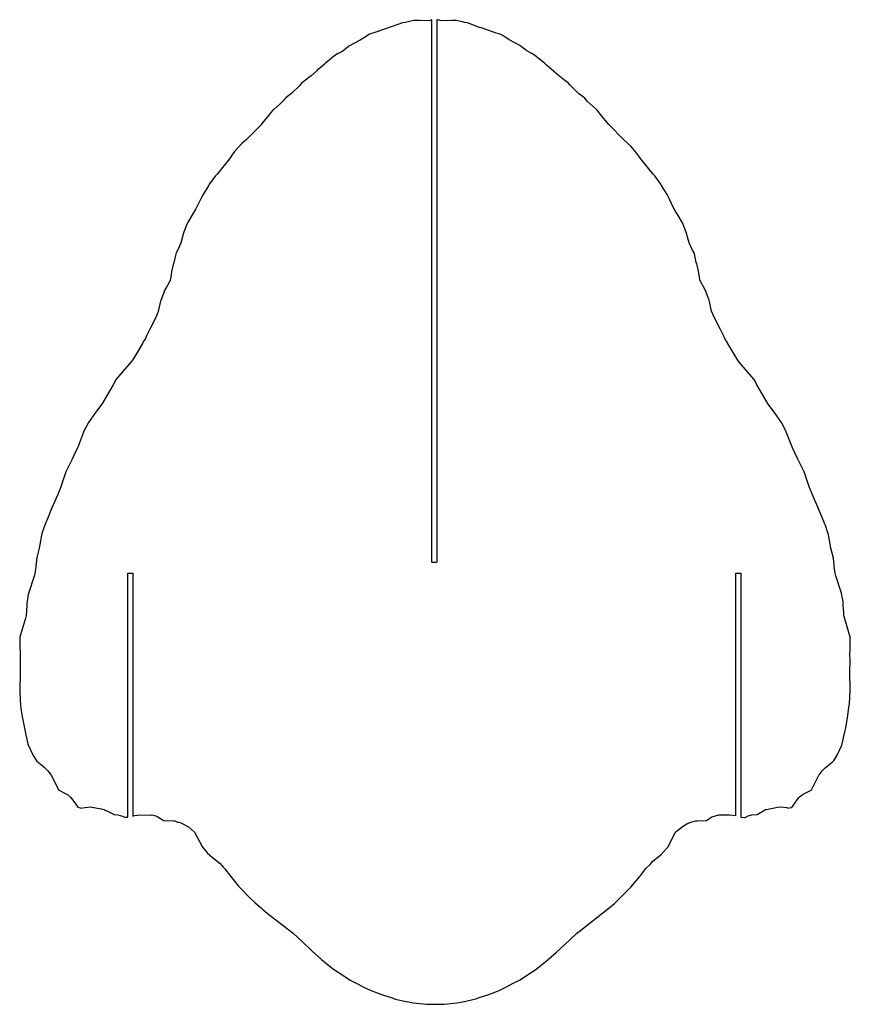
# Model space of a CAD drawing. Header units: millimetres. Extents: x -7514 to -7091, y 1770 to 2272.
import ezdxf

# ---------------------------------------------------------------- set-up
doc = ezdxf.new("R2010")
doc.units = ezdxf.units.MM

msp = doc.modelspace()

# ---------------------------------------------------------------- linework, layer by layer
at = {"color": 7, "linetype": 'Continuous', "lineweight": 25}
for p, q in [((-7319.1767, 2270.7462), (-7327.2928, 2267.8932)), ((-7317.8558, 2270.9506), (-7319.1767, 2270.7462)), ((-7317.0286, 2271.1815), (-7317.8558, 2270.9506)), ((-7313.398, 2271.9579), (-7317.0286, 2271.1815)), ((-7310.4582, 2271.9342), (-7313.398, 2271.9579)), ((-7305.6078, 2271.8226), (-7310.4582, 2271.9342)), ((-7304.2442, 2272.2856), (-7305.6078, 2271.8226)), ((-7304.2442, 1995.8378), (-7304.2442, 2272.2856)), ((-7301.7442, 2272.3682), (-7301.7442, 1995.8378)), ((-7301.0447, 2272.3602), (-7301.7442, 2272.3682)), ((-7299.5401, 2271.7858), (-7301.0447, 2272.3602)), ((-7294.1066, 2271.9252), (-7299.5401, 2271.7858)), ((-7291.7647, 2271.9674), (-7294.1066, 2271.9252)), ((-7288.5703, 2271.235), (-7291.7647, 2271.9674)), ((-7287.6266, 2270.9534), (-7288.5703, 2271.235)), ((-7286.0682, 2270.6998), (-7287.6266, 2270.9534)), ((-7279.9044, 2268.4386), (-7286.0682, 2270.6998)), ((-7337.276, 2264.2235), (-7340.7956, 2261.9899)), ((-7336.3783, 2264.808), (-7337.276, 2264.2235)), ((-7335.092, 2265.3026), (-7336.3783, 2264.808)), ((-7333.7463, 2265.7059), (-7335.092, 2265.3026)), ((-7327.4356, 2267.8573), (-7333.7463, 2265.7059)), ((-7327.388, 2267.8656), (-7327.4356, 2267.8573)), ((-7327.2928, 2267.8932), (-7327.388, 2267.8656)), ((-7279.1921, 2268.2438), (-7279.9044, 2268.4386)), ((-7278.8352, 2268.1771), (-7279.1921, 2268.2438)), ((-7271.5104, 2265.5558), (-7278.8352, 2268.1771)), ((-7269.9691, 2265.0834), (-7271.5104, 2265.5558)), ((-7268.4064, 2264.4728), (-7269.9691, 2265.0834)), ((-7267.3197, 2263.7721), (-7268.4064, 2264.4728)), ((-7346.5277, 2258.8253), (-7346.7981, 2258.6654)), ((-7340.7956, 2261.9899), (-7346.5277, 2258.8253)), ((-7264.4873, 2261.9563), (-7267.3197, 2263.7721)), ((-7259.4134, 2259.149), (-7264.4873, 2261.9563)), ((-7258.4648, 2258.5709), (-7259.4134, 2259.149)), ((-7353.7481, 2254.0751), (-7358.4114, 2250.1207)), ((-7352.3872, 2254.8956), (-7353.7481, 2254.0751)), ((-7349.6802, 2256.3287), (-7352.3872, 2254.8956)), ((-7346.7981, 2258.6654), (-7349.6802, 2256.3287)), ((-7255.8533, 2256.4569), (-7258.4648, 2258.5709)), ((-7253.5044, 2255.2438), (-7255.8533, 2256.4569)), ((-7251.8338, 2254.2417), (-7253.5044, 2255.2438)), ((-7246.6643, 2249.9645), (-7251.8338, 2254.2417)), ((-7359.0913, 2249.5028), (-7361.3953, 2247.6141)), ((-7358.4114, 2250.1207), (-7359.0913, 2249.5028)), ((-7245.7512, 2249.1291), (-7246.6643, 2249.9645)), ((-7244.7711, 2248.3235), (-7245.7512, 2249.1291)), ((-7365.7547, 2243.8314), (-7369.296, 2241.0533)), ((-7362.8816, 2246.3746), (-7365.7547, 2243.8314)), ((-7362.4685, 2246.7831), (-7362.8816, 2246.3746)), ((-7361.3953, 2247.6141), (-7362.4685, 2246.7831)), ((-7243.508, 2247.4015), (-7244.7711, 2248.3235)), ((-7242.1937, 2246.1334), (-7243.508, 2247.4015)), ((-7239.7798, 2244.014), (-7242.1937, 2246.1334)), ((-7236.3494, 2241.3373), (-7239.7798, 2244.014)), ((-7371.6427, 2238.9027), (-7375.7663, 2234.7997)), ((-7370.4696, 2240.1405), (-7371.6427, 2238.9027)), ((-7369.296, 2241.0533), (-7370.4696, 2240.1405)), ((-7234.7641, 2240.1051), (-7236.3494, 2241.3373)), ((-7233.6817, 2238.9926), (-7234.7641, 2240.1051)), ((-7229.4607, 2234.8231), (-7233.6817, 2238.9926)), ((-7375.7663, 2234.7997), (-7377.777, 2233.244)), ((-7228.1849, 2233.8094), (-7229.4607, 2234.8231)), ((-7226.2369, 2232.3411), (-7228.1849, 2233.8094)), ((-7381.6322, 2229.4667), (-7384.8557, 2226.6276)), ((-7380.2642, 2230.7823), (-7381.6322, 2229.4667)), ((-7378.9398, 2232.3817), (-7380.2642, 2230.7823)), ((-7377.777, 2233.244), (-7378.9398, 2232.3817)), ((-7224.9534, 2230.7816), (-7226.2369, 2232.3411)), ((-7223.5182, 2229.3931), (-7224.9534, 2230.7816)), ((-7220.4107, 2226.6715), (-7223.5182, 2229.3931)), ((-7385.4639, 2225.994), (-7387.4986, 2223.463)), ((-7385.3482, 2226.1788), (-7385.4639, 2225.994)), ((-7384.8557, 2226.6276), (-7385.3482, 2226.1788)), ((-7220.1442, 2226.4727), (-7220.4107, 2226.6715)), ((-7219.9285, 2226.2718), (-7220.1442, 2226.4727)), ((-7217.4817, 2223.1295), (-7219.9285, 2226.2718)), ((-7391.147, 2219.0189), (-7398.7832, 2211.3383)), ((-7391.0565, 2219.1202), (-7391.147, 2219.0189)), ((-7390.7095, 2219.5338), (-7391.0565, 2219.1202)), ((-7387.4986, 2223.463), (-7390.7095, 2219.5338)), ((-7214.0355, 2218.9645), (-7217.4817, 2223.1295)), ((-7206.2899, 2211.1805), (-7214.0355, 2218.9645)), ((-7401.0719, 2209.1764), (-7402.8203, 2207.4039)), ((-7398.7832, 2211.3383), (-7401.0719, 2209.1764)), ((-7202.8186, 2207.8118), (-7206.2899, 2211.1805)), ((-7404.8589, 2205.1722), (-7406.2265, 2203.2758)), ((-7402.8203, 2207.4039), (-7404.8589, 2205.1722)), ((-7201.7343, 2206.7245), (-7202.8186, 2207.8118)), ((-7200.9336, 2205.6151), (-7201.7343, 2206.7245)), ((-7199.0249, 2203.3331), (-7200.9336, 2205.6151)), ((-7407.4618, 2201.496), (-7413.7755, 2193.6954)), ((-7406.2265, 2203.2758), (-7407.4618, 2201.496)), ((-7197.8909, 2201.6671), (-7199.0249, 2203.3331)), ((-7191.3981, 2193.6298), (-7197.8909, 2201.6671)), ((-7413.7755, 2193.6954), (-7414.6486, 2192.745)), ((-7190.5482, 2192.7003), (-7191.3981, 2193.6298)), ((-7417.7135, 2188.545), (-7417.8736, 2188.3116)), ((-7414.6486, 2192.745), (-7417.7135, 2188.545)), ((-7187.4844, 2188.478), (-7190.5482, 2192.7003)), ((-7418.0061, 2188.079), (-7420.9153, 2183.3192)), ((-7417.8736, 2188.3116), (-7418.0061, 2188.079)), ((-7187.2553, 2188.1414), (-7187.4844, 2188.478)), ((-7187.0645, 2187.8041), (-7187.2553, 2188.1414)), ((-7184.3011, 2183.3029), (-7187.0645, 2187.8041)), ((-7422.1023, 2181.0507), (-7424.5811, 2175.912)), ((-7420.9153, 2183.3192), (-7422.1023, 2181.0507)), ((-7183.2343, 2181.2609), (-7184.3011, 2183.3029)), ((-7180.6272, 2175.8419), (-7183.2343, 2181.2609)), ((-7426.1852, 2173.4357), (-7429.0358, 2168.5438)), ((-7424.5811, 2175.912), (-7426.1852, 2173.4357)), ((-7179.0749, 2173.4442), (-7180.6272, 2175.8419)), ((-7176.3353, 2168.8509), (-7179.0749, 2173.4442)), ((-7429.0719, 2168.4384), (-7431.0454, 2163.1393)), ((-7429.0559, 2168.5029), (-7429.0719, 2168.4384)), ((-7429.0358, 2168.5438), (-7429.0559, 2168.5029)), ((-7176.181, 2168.5404), (-7176.3353, 2168.8509)), ((-7176.0473, 2168.0165), (-7176.181, 2168.5404)), ((-7174.1538, 2163.0812), (-7176.0473, 2168.0165)), ((-7432.2128, 2158.6588), (-7433.6487, 2155.3986)), ((-7431.2273, 2162.3529), (-7432.2128, 2158.6588)), ((-7431.0454, 2163.1393), (-7431.2273, 2162.3529)), ((-7173.9492, 2162.2008), (-7174.1538, 2163.0812)), ((-7173.0456, 2158.6534), (-7173.9492, 2162.2008)), ((-7171.4528, 2155.1886), (-7173.0456, 2158.6534)), ((-7434.6917, 2153.5048), (-7435.0014, 2152.1296)), ((-7433.6487, 2155.3986), (-7434.6917, 2153.5048)), ((-7170.371, 2153.1674), (-7171.4528, 2155.1886)), ((-7435.888, 2148.4807), (-7435.9853, 2148.2229)), ((-7435.0014, 2152.1296), (-7435.888, 2148.4807)), ((-7170.1062, 2151.9581), (-7170.371, 2153.1674)), ((-7169.3764, 2148.5503), (-7170.1062, 2151.9581)), ((-7169.1793, 2148.0297), (-7169.3764, 2148.5503)), ((-7436.9688, 2143.9235), (-7437.4022, 2141.1313)), ((-7435.9853, 2148.2229), (-7436.9688, 2143.9235)), ((-7168.2509, 2143.9373), (-7169.1793, 2148.0297)), ((-7167.8196, 2141.0409), (-7168.2509, 2143.9373)), ((-7438.094, 2138.7711), (-7439.5297, 2136.0758)), ((-7437.711, 2139.6036), (-7438.094, 2138.7711)), ((-7437.4022, 2141.1313), (-7437.711, 2139.6036)), ((-7167.5656, 2139.6754), (-7167.8196, 2141.0409)), ((-7167.2061, 2138.8673), (-7167.5656, 2139.6754)), ((-7165.7418, 2136.1444), (-7167.2061, 2138.8673)), ((-7440.5484, 2134.3339), (-7441.1381, 2132.7269)), ((-7439.5297, 2136.0758), (-7440.5484, 2134.3339)), ((-7164.6521, 2134.3124), (-7165.7418, 2136.1444)), ((-7164.0241, 2132.5216), (-7164.6521, 2134.3124)), ((-7442.584, 2128.8302), (-7443.0663, 2126.6647)), ((-7442.3776, 2129.2902), (-7442.584, 2128.8302)), ((-7441.1381, 2132.7269), (-7442.3776, 2129.2902)), ((-7162.8861, 2129.3463), (-7164.0241, 2132.5216)), ((-7162.5899, 2128.6849), (-7162.8861, 2129.3463)), ((-7162.2329, 2127.0226), (-7162.5899, 2128.6849)), ((-7443.766, 2123.5365), (-7444.3037, 2122.1935)), ((-7443.0663, 2126.6647), (-7443.766, 2123.5365)), ((-7161.5578, 2123.849), (-7162.2329, 2127.0226)), ((-7160.9616, 2122.3004), (-7161.5578, 2123.849)), ((-7445.481, 2119.4932), (-7447.9444, 2114.9664)), ((-7444.3037, 2122.1935), (-7445.481, 2119.4932)), ((-7159.6612, 2119.2949), (-7160.9616, 2122.3004)), ((-7156.9788, 2114.4181), (-7159.6612, 2119.2949)), ((-7447.9444, 2114.9664), (-7449.8604, 2110.942)), ((-7155.2402, 2110.6775), (-7156.9788, 2114.4181)), ((-7450.5668, 2109.4122), (-7451.5436, 2108.0321)), ((-7450.3059, 2109.9047), (-7450.5668, 2109.4122)), ((-7449.8604, 2110.942), (-7450.3059, 2109.9047)), ((-7154.8948, 2109.8671), (-7155.2402, 2110.6775)), ((-7154.6501, 2109.4105), (-7154.8948, 2109.8671)), ((-7153.87, 2108.3241), (-7154.6501, 2109.4105)), ((-7153.6266, 2107.7745), (-7153.87, 2108.3241)), ((-7451.8589, 2107.3368), (-7456.5977, 2099.3512)), ((-7451.5436, 2108.0321), (-7451.8589, 2107.3368)), ((-7148.6157, 2099.3238), (-7153.6266, 2107.7745)), ((-7456.5977, 2099.3512), (-7457.636, 2097.8812)), ((-7147.5755, 2097.8612), (-7148.6157, 2099.3238)), ((-7457.636, 2097.8812), (-7461.8783, 2092.9463)), ((-7143.2775, 2092.8542), (-7147.5755, 2097.8612)), ((-7465.5454, 2088.4836), (-7466.8018, 2086.1772)), ((-7465.1659, 2089.1885), (-7465.5454, 2088.4836)), ((-7461.8783, 2092.9463), (-7465.1659, 2089.1885)), ((-7139.8825, 2088.9581), (-7143.2775, 2092.8542)), ((-7139.5852, 2088.3856), (-7139.8825, 2088.9581)), ((-7138.6147, 2086.5865), (-7139.5852, 2088.3856)), ((-7466.8018, 2086.1772), (-7472.4782, 2076.3041)), ((-7132.8078, 2076.3871), (-7138.6147, 2086.5865)), ((-7472.4782, 2076.3041), (-7475.7133, 2072.0431)), ((-7129.537, 2072.0748), (-7132.8078, 2076.3871)), ((-7475.7133, 2072.0431), (-7479.3552, 2066.9757)), ((-7125.8609, 2066.9584), (-7129.537, 2072.0748)), ((-7481.1405, 2063.5699), (-7481.818, 2062.1764)), ((-7480.6588, 2064.4467), (-7481.1405, 2063.5699)), ((-7479.3552, 2066.9757), (-7480.6588, 2064.4467)), ((-7123.8716, 2063.1178), (-7125.8609, 2066.9584)), ((-7120.3442, 2054.1881), (-7123.8716, 2063.1178)), ((-7481.818, 2062.1764), (-7484.9774, 2053.9297)), ((-7484.9774, 2053.9297), (-7486.2246, 2051.4377)), ((-7119.0656, 2051.599), (-7120.3442, 2054.1881)), ((-7487.6162, 2048.3102), (-7490.0433, 2043.6558)), ((-7486.2246, 2051.4377), (-7487.6162, 2048.3102)), ((-7117.5882, 2048.2667), (-7119.0656, 2051.599)), ((-7115.1853, 2043.6505), (-7117.5882, 2048.2667)), ((-7490.0433, 2043.6558), (-7490.8711, 2041.8434)), ((-7114.3432, 2041.8114), (-7115.1853, 2043.6505)), ((-7490.8711, 2041.8434), (-7492.6136, 2036.787)), ((-7112.7766, 2037.2738), (-7114.3432, 2041.8114)), ((-7493.6729, 2033.662), (-7494.9649, 2030.2404)), ((-7492.6136, 2036.787), (-7493.6729, 2033.662)), ((-7111.6432, 2033.9207), (-7112.7766, 2037.2738)), ((-7110.19, 2030.0762), (-7111.6432, 2033.9207)), ((-7494.9649, 2030.2404), (-7497.9467, 2023.4558)), ((-7107.4665, 2023.8837), (-7110.19, 2030.0762)), ((-7497.9467, 2023.4558), (-7500.6426, 2017.1112)), ((-7104.3956, 2016.629), (-7107.4665, 2023.8837)), ((-7501.4279, 2015.1691), (-7503.0784, 2010.3746)), ((-7501.0305, 2016.1207), (-7501.4279, 2015.1691)), ((-7500.6426, 2017.1112), (-7501.0305, 2016.1207)), ((-7103.9518, 2015.4976), (-7104.3956, 2016.629)), ((-7103.5566, 2014.5498), (-7103.9518, 2015.4976)), ((-7102.0108, 2009.7946), (-7103.5566, 2014.5498)), ((-7503.3023, 2009.66), (-7504.1535, 2004.848)), ((-7503.0784, 2010.3746), (-7503.3023, 2009.66)), ((-7101.7682, 2009.028), (-7102.0108, 2009.7946)), ((-7101.0871, 2004.8221), (-7101.7682, 2009.028)), ((-7504.496, 2003.0145), (-7505.7197, 1998.1165)), ((-7504.1535, 2004.848), (-7504.496, 2003.0145)), ((-7100.7433, 2003.0062), (-7101.0871, 2004.8221)), ((-7099.4575, 1997.8693), (-7100.7433, 2003.0062)), ((-7505.7197, 1998.1165), (-7506.4076, 1992.1158)), ((-7098.8687, 1992.4855), (-7099.4575, 1997.8693)), ((-7304.2442, 1995.8378), (-7301.7442, 1995.8378)), ((-7506.946, 1989.2308), (-7510.1433, 1979.3137)), ((-7506.7012, 1990.1251), (-7506.946, 1989.2308)), ((-7506.4076, 1992.1158), (-7506.7012, 1990.1251)), ((-7459.2442, 1865.8174), (-7459.2442, 1990.1417)), ((-7459.2442, 1990.1417), (-7456.7442, 1990.1417)), ((-7456.7442, 1990.1417), (-7456.7442, 1866.3402)), ((-7149.2442, 1866.6466), (-7149.2442, 1990.1417)), ((-7149.2442, 1990.1417), (-7146.7442, 1990.1417)), ((-7146.7442, 1990.1417), (-7146.7442, 1865.8138)), ((-7098.5345, 1990.1333), (-7098.8687, 1992.4855)), ((-7098.182, 1988.8456), (-7098.5345, 1990.1333)), ((-7095.2595, 1980.0636), (-7098.182, 1988.8456)), ((-7510.1433, 1979.3137), (-7510.7259, 1974.5137)), ((-7095.0951, 1978.9498), (-7095.2595, 1980.0636)), ((-7094.546, 1975.8514), (-7095.0951, 1978.9498)), ((-7510.7715, 1973.6781), (-7511.1722, 1968.5629)), ((-7510.7259, 1974.5137), (-7510.7715, 1973.6781)), ((-7094.5031, 1973.8024), (-7094.546, 1975.8514)), ((-7094.2191, 1970.3501), (-7094.5031, 1973.8024)), ((-7511.1722, 1968.5629), (-7511.4632, 1967.2933)), ((-7094.0616, 1968.823), (-7094.2191, 1970.3501)), ((-7093.919, 1968.1774), (-7094.0616, 1968.823)), ((-7091.1708, 1958.7394), (-7093.919, 1968.1774)), ((-7511.4632, 1967.2933), (-7514.367, 1957.5712)), ((-7090.9019, 1957.7938), (-7091.1708, 1958.7394)), ((-7090.8322, 1952.015), (-7090.9019, 1957.7938)), ((-7514.4193, 1956.1862), (-7514.4247, 1955.3981)), ((-7514.4247, 1955.3981), (-7514.2628, 1947.1219)), ((-7514.4008, 1956.9962), (-7514.4193, 1956.1862)), ((-7514.367, 1957.5712), (-7514.4008, 1956.9962)), ((-7091.0024, 1947.8505), (-7090.8322, 1952.015)), ((-7090.9768, 1946.8641), (-7091.0024, 1947.8505)), ((-7514.2628, 1947.1219), (-7514.2212, 1937.3397)), ((-7090.9997, 1938.5343), (-7090.9768, 1946.8641)), ((-7091.0507, 1937.7003), (-7090.9997, 1938.5343)), ((-7090.8575, 1932.7682), (-7091.0507, 1937.7003)), ((-7514.3719, 1932.8768), (-7514.3864, 1930.5543)), ((-7514.2091, 1936.9847), (-7514.3719, 1932.8768)), ((-7514.2212, 1937.3397), (-7514.2091, 1936.9847)), ((-7090.8495, 1930.5809), (-7090.8575, 1932.7682)), ((-7514.3864, 1930.5543), (-7514.1103, 1925.2838)), ((-7091.2381, 1923.3607), (-7090.8495, 1930.5809)), ((-7514.1103, 1925.2838), (-7513.8456, 1921.2826)), ((-7091.5307, 1921.8605), (-7091.2381, 1923.3607)), ((-7513.8456, 1921.2826), (-7513.1127, 1917.1886)), ((-7093.085, 1911.3571), (-7092.0302, 1917.6908)), ((-7092.0302, 1917.6908), (-7091.5307, 1921.8605)), ((-7513.1127, 1917.1886), (-7511.3726, 1907.7911)), ((-7511.3726, 1907.7911), (-7510.8214, 1905.5643)), ((-7095.0015, 1903.234), (-7093.9376, 1907.7653)), ((-7093.9376, 1907.7653), (-7093.5925, 1909.3988)), ((-7093.5925, 1909.3988), (-7093.085, 1911.3571)), ((-7510.8214, 1905.5643), (-7510.2805, 1902.9569)), ((-7510.2805, 1902.9569), (-7507.7917, 1897.6613)), ((-7097.3332, 1897.7479), (-7095.1587, 1902.5216)), ((-7095.1587, 1902.5216), (-7095.0015, 1903.234)), ((-7507.7917, 1897.6613), (-7505.8454, 1894.5458)), ((-7099.0223, 1894.9501), (-7097.3332, 1897.7479)), ((-7505.8454, 1894.5458), (-7503.2841, 1892.5111)), ((-7503.2841, 1892.5111), (-7501.9998, 1891.3712)), ((-7103.6316, 1890.9938), (-7101.8646, 1892.5565)), ((-7101.8646, 1892.5565), (-7100.081, 1893.912)), ((-7100.081, 1893.912), (-7099.0223, 1894.9501)), ((-7501.9998, 1891.3712), (-7499.9927, 1889.4144)), ((-7499.9927, 1889.4144), (-7498.9104, 1887.8602)), ((-7498.9104, 1887.8602), (-7498.3658, 1887.2845)), ((-7106.8875, 1887.2306), (-7106.5106, 1887.6188)), ((-7106.5106, 1887.6188), (-7105.1686, 1889.4862)), ((-7105.1686, 1889.4862), (-7103.6316, 1890.9938)), ((-7498.3658, 1887.2845), (-7494.419, 1879.6002)), ((-7110.6672, 1879.7914), (-7106.8875, 1887.2306)), ((-7494.419, 1879.6002), (-7494.3282, 1879.5245)), ((-7494.3282, 1879.5245), (-7490.8269, 1877.798)), ((-7490.8269, 1877.798), (-7490.2704, 1877.4926)), ((-7490.2704, 1877.4926), (-7488.3005, 1875.9325)), ((-7116.7871, 1876.1263), (-7114.8937, 1877.566)), ((-7114.8937, 1877.566), (-7113.8316, 1878.1373)), ((-7113.8316, 1878.1373), (-7110.8553, 1879.6276)), ((-7110.8553, 1879.6276), (-7110.6672, 1879.7914)), ((-7488.3005, 1875.9325), (-7485.4491, 1871.9811)), ((-7119.7912, 1871.9027), (-7117.2733, 1875.6085)), ((-7117.2733, 1875.6085), (-7117.1299, 1875.7609)), ((-7117.1299, 1875.7609), (-7117.0379, 1875.923)), ((-7117.0379, 1875.923), (-7116.7871, 1876.1263)), ((-7485.4491, 1871.9811), (-7484.6983, 1870.9366)), ((-7484.6983, 1870.9366), (-7483.4687, 1870.5397)), ((-7483.4687, 1870.5397), (-7483.316, 1870.4069)), ((-7483.316, 1870.4069), (-7482.274, 1870.5902)), ((-7482.274, 1870.5902), (-7478.4124, 1871.0638)), ((-7478.4124, 1871.0638), (-7477.5807, 1870.8885)), ((-7477.5807, 1870.8885), (-7472.6305, 1870.0441)), ((-7472.6305, 1870.0441), (-7471.4176, 1869.745)), ((-7471.4176, 1869.745), (-7470.9433, 1869.4576)), ((-7470.9433, 1869.4576), (-7469.6228, 1868.8756)), ((-7469.6228, 1868.8756), (-7466.2521, 1867.1725)), ((-7141.0037, 1867.0001), (-7138.4158, 1867.2423)), ((-7138.4158, 1867.2423), (-7134.6339, 1869.3578)), ((-7134.6339, 1869.3578), (-7134.2803, 1869.5289)), ((-7134.2803, 1869.5289), (-7134.0622, 1869.663)), ((-7134.0622, 1869.663), (-7133.6119, 1869.7863)), ((-7133.6119, 1869.7863), (-7128.0332, 1870.8636)), ((-7128.0332, 1870.8636), (-7126.8495, 1871.1188)), ((-7126.8495, 1871.1188), (-7124.7422, 1870.8602)), ((-7124.7422, 1870.8602), (-7123.4416, 1870.6737)), ((-7123.4416, 1870.6737), (-7122.2036, 1870.4161)), ((-7122.2036, 1870.4161), (-7121.9822, 1870.6022)), ((-7121.9822, 1870.6022), (-7120.6302, 1870.7565)), ((-7120.6302, 1870.7565), (-7119.7912, 1871.9027)), ((-7466.2521, 1867.1725), (-7464.3822, 1866.9462)), ((-7464.3822, 1866.9462), (-7462.0473, 1866.3856)), ((-7462.0473, 1866.3856), (-7460.9787, 1865.8033)), ((-7460.9787, 1865.8033), (-7460.5423, 1865.7633)), ((-7460.5423, 1865.7633), (-7459.2442, 1865.8174)), ((-7456.7442, 1866.3402), (-7455.9226, 1866.6337)), ((-7455.9226, 1866.6337), (-7452.735, 1866.9823)), ((-7452.735, 1866.9823), (-7447.3945, 1866.9166)), ((-7447.3945, 1866.9166), (-7446.8888, 1866.9794)), ((-7446.8888, 1866.9794), (-7444.6596, 1866.2577)), ((-7444.6596, 1866.2577), (-7444.0137, 1866.0345)), ((-7444.0137, 1866.0345), (-7441.2335, 1864.2804)), ((-7441.2335, 1864.2804), (-7441.0933, 1864.194)), ((-7441.0933, 1864.194), (-7441.0334, 1864.1881)), ((-7441.0334, 1864.1881), (-7440.8914, 1864.1595)), ((-7440.8914, 1864.1595), (-7440.6644, 1864.1652)), ((-7440.6644, 1864.1652), (-7435.7736, 1863.9169)), ((-7435.7736, 1863.9169), (-7435.3781, 1863.9164)), ((-7435.3781, 1863.9164), (-7433.8775, 1863.3536)), ((-7433.8775, 1863.3536), (-7433.4218, 1863.2167)), ((-7433.4218, 1863.2167), (-7432.6613, 1863.059)), ((-7432.6613, 1863.059), (-7431.854, 1862.7081)), ((-7431.854, 1862.7081), (-7428.3172, 1860.9379)), ((-7175.8548, 1861.4667), (-7174.1703, 1862.4039)), ((-7174.1703, 1862.4039), (-7172.105, 1863.2098)), ((-7172.105, 1863.2098), (-7169.6242, 1864.0177)), ((-7169.6242, 1864.0177), (-7168.7214, 1863.9991)), ((-7168.7214, 1863.9991), (-7164.3725, 1864.1088)), ((-7164.3725, 1864.1088), (-7164.1516, 1864.1447)), ((-7164.1516, 1864.1447), (-7161.5025, 1865.9171)), ((-7161.5025, 1865.9171), (-7160.7705, 1866.2316)), ((-7160.7705, 1866.2316), (-7157.9358, 1867.0131)), ((-7157.9358, 1867.0131), (-7157.6336, 1866.9811)), ((-7157.6336, 1866.9811), (-7152.4018, 1866.9789)), ((-7152.4018, 1866.9789), (-7149.2442, 1866.6466)), ((-7146.7442, 1865.8138), (-7146.7356, 1865.8109)), ((-7146.7356, 1865.8109), (-7144.831, 1865.7367)), ((-7144.831, 1865.7367), (-7144.4452, 1865.7391)), ((-7144.4452, 1865.7391), (-7142.9889, 1866.4879)), ((-7142.9889, 1866.4879), (-7141.0037, 1867.0001)), ((-7428.3172, 1860.9379), (-7425.2177, 1858.1747)), ((-7425.2177, 1858.1747), (-7421.3787, 1850.8043)), ((-7183.9644, 1850.577), (-7179.7517, 1858.5421)), ((-7179.7517, 1858.5421), (-7179.7426, 1858.5563)), ((-7179.7426, 1858.5563), (-7179.705, 1858.5905)), ((-7179.705, 1858.5905), (-7175.8548, 1861.4667)), ((-7421.3787, 1850.8043), (-7421.003, 1850.2777)), ((-7421.003, 1850.2777), (-7418.5829, 1847.433)), ((-7418.5829, 1847.433), (-7416.2365, 1845.399)), ((-7187.2744, 1846.8663), (-7184.2405, 1850.1603)), ((-7184.2405, 1850.1603), (-7183.9644, 1850.577)), ((-7416.2365, 1845.399), (-7412.2569, 1842.1661)), ((-7412.2569, 1842.1661), (-7410.5129, 1840.1593)), ((-7192.9741, 1841.7357), (-7191.7177, 1843.1935)), ((-7191.7177, 1843.1935), (-7188.1277, 1846.1334)), ((-7188.1277, 1846.1334), (-7187.2744, 1846.8663)), ((-7410.5129, 1840.1593), (-7409.7671, 1839.4247)), ((-7409.7671, 1839.4247), (-7406.8879, 1835.6644)), ((-7198.2298, 1835.6429), (-7195.1637, 1839.6456)), ((-7195.1637, 1839.6456), (-7192.9741, 1841.7357)), ((-7406.8879, 1835.6644), (-7402.7645, 1830.6551)), ((-7202.7729, 1830.2147), (-7198.2298, 1835.6429)), ((-7402.7645, 1830.6551), (-7401.8362, 1829.5804)), ((-7401.8362, 1829.5804), (-7397.1856, 1824.89)), ((-7211.1697, 1821.8143), (-7204.0301, 1828.8754)), ((-7204.0301, 1828.8754), (-7203.6757, 1829.2299)), ((-7203.6757, 1829.2299), (-7202.7729, 1830.2147)), ((-7397.1856, 1824.89), (-7394.3311, 1822.0721)), ((-7394.3311, 1822.0721), (-7391.2584, 1819.538)), ((-7391.2584, 1819.538), (-7390.4303, 1818.7936)), ((-7390.4303, 1818.7936), (-7389.1507, 1817.6268)), ((-7389.1507, 1817.6268), (-7386.6953, 1815.7213)), ((-7229.1579, 1807.5507), (-7212.9107, 1820.2904)), ((-7212.9107, 1820.2904), (-7211.1697, 1821.8143)), ((-7386.6953, 1815.7213), (-7374.9699, 1806.7738)), ((-7230.3919, 1806.5961), (-7229.1579, 1807.5507)), ((-7374.9699, 1806.7738), (-7370.1001, 1802.0641)), ((-7370.1001, 1802.0641), (-7365.4616, 1797.7201)), ((-7236.6093, 1800.7867), (-7230.3919, 1806.5961)), ((-7365.4616, 1797.7201), (-7360.5326, 1793.3229)), ((-7244.6867, 1793.4034), (-7240.6341, 1797.0858)), ((-7240.6341, 1797.0858), (-7236.6093, 1800.7867)), ((-7360.5326, 1793.3229), (-7355.0083, 1788.9054)), ((-7250.3816, 1788.8214), (-7244.6867, 1793.4034)), ((-7355.0083, 1788.9054), (-7353.362, 1787.6927)), ((-7353.362, 1787.6927), (-7350.607, 1785.8756)), ((-7254.3601, 1786.1176), (-7251.7627, 1787.8268)), ((-7251.7627, 1787.8268), (-7250.3816, 1788.8214)), ((-7350.607, 1785.8756), (-7345.9025, 1782.8116)), ((-7345.9025, 1782.8116), (-7342.8212, 1781.2672)), ((-7262.4004, 1781.285), (-7259.2552, 1782.8859)), ((-7259.2552, 1782.8859), (-7254.3601, 1786.1176)), ((-7342.8212, 1781.2672), (-7338.9552, 1779.2279)), ((-7338.9552, 1779.2279), (-7335.6744, 1777.6757)), ((-7335.6744, 1777.6757), (-7332.1744, 1776.2101)), ((-7272.4718, 1776.4506), (-7269.6285, 1777.663)), ((-7269.6285, 1777.663), (-7266.5203, 1779.1383)), ((-7266.5203, 1779.1383), (-7262.4004, 1781.285)), ((-7332.1744, 1776.2101), (-7328.8162, 1774.9982)), ((-7328.8162, 1774.9982), (-7324.9663, 1773.8363)), ((-7324.9663, 1773.8363), (-7322.8491, 1773.1232)), ((-7322.8491, 1773.1232), (-7322.1192, 1772.9066)), ((-7322.1192, 1772.9066), (-7317.3058, 1771.8246)), ((-7287.9997, 1771.8151), (-7287.5819, 1771.9088)), ((-7287.5819, 1771.9088), (-7282.5796, 1773.0704)), ((-7282.5796, 1773.0704), (-7281.8471, 1773.2906)), ((-7281.8471, 1773.2906), (-7279.5327, 1774.0966)), ((-7279.5327, 1774.0966), (-7275.6944, 1775.3065)), ((-7275.6944, 1775.3065), (-7272.4718, 1776.4506)), ((-7317.3058, 1771.8246), (-7316.9245, 1771.7833)), ((-7316.9245, 1771.7833), (-7313.7443, 1771.1263)), ((-7313.7443, 1771.1263), (-7307.0124, 1770.5392)), ((-7307.0124, 1770.5392), (-7302.6145, 1770.422)), ((-7302.6145, 1770.422), (-7297.9105, 1770.5692)), ((-7297.9105, 1770.5692), (-7291.3652, 1771.1542)), ((-7291.3652, 1771.1542), (-7288.5675, 1771.7479)), ((-7288.5675, 1771.7479), (-7287.9997, 1771.8151))]:
    msp.add_line(p, q, dxfattribs=at)

doc.saveas('drawing.dxf')
